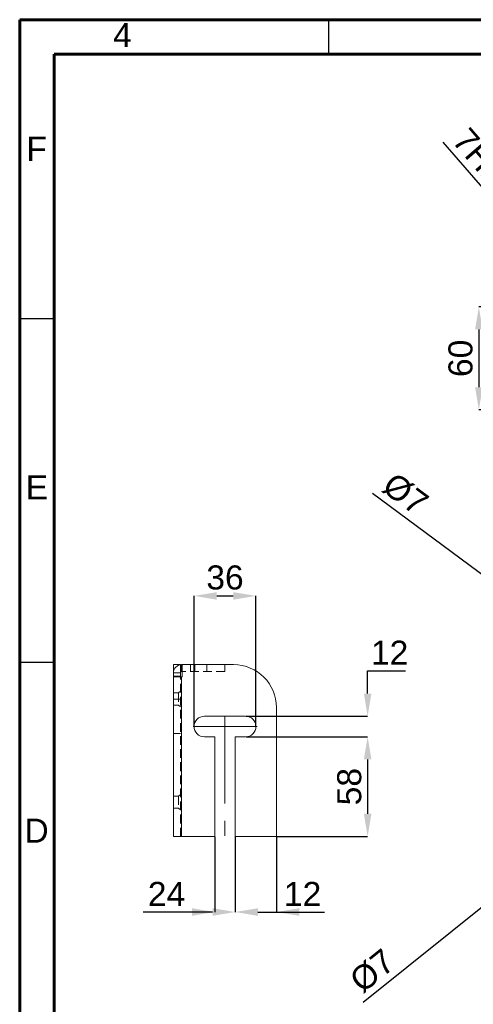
# Model space of a CAD drawing. Header units: millimetres. Extents: x 15 to 205, y 5 to 292.
# Tile 2 of 3: x 15 to 81, y 149 to 292. Entities that reach past the tile are written whole.
import ezdxf

# ---------------------------------------------------------------- set-up
doc = ezdxf.new("R2010")
doc.units = ezdxf.units.MM
doc.linetypes.add('CENTERX2', pattern=[20.32, 12.7, -2.54, 2.54, -2.54])
doc.linetypes.add('HIDDEN', pattern=[1.905, 1.27, -0.635])
doc.layers.get('0').update_dxf_attribs({"color": 18, "true_color": 0x000000})
doc.styles.add('SLDDIMSTYLE1', font='arial.ttf')
doc.styles.add('SLDDIMSTYLE2', font='arial.ttf')
doc.styles.add('SLDDIMSTYLE3', font='arial.ttf')
doc.styles.add('SLDTEXTSTYLE0', font='arial.ttf')
doc.dimstyles.new('SLDDIMSTYLE1', dxfattribs={"dimtxt": 3.5, "dimasz": 3.302, "dimexe": 0, "dimexo": 0.0625, "dimgap": 0.875, "dimtad": 1, "dimtoh": 1, "dimlfac": 4, "dimzin": 12, "dimdsep": 46, "dimtxsty": 'SLDDIMSTYLE1', "dimcen": 0.09, "dimadec": 0, "dimazin": 3, "dimtfac": 1, "dimtdec": 4, "dimtix": 1, "dimtofl": 0, "dimtmove": 1, "dimatfit": 3, "dimfxl": 1, "dimfrac": 2, "dimtolj": 1, "dimtzin": 1, "dimarcsym": 0})
doc.dimstyles.new('SLDDIMSTYLE2', dxfattribs={"dimtxt": 3.5, "dimasz": 3.302, "dimexe": 0, "dimexo": 0.0625, "dimgap": 0.875, "dimtad": 1, "dimtoh": 1, "dimlfac": 4, "dimzin": 12, "dimdsep": 46, "dimtxsty": 'SLDDIMSTYLE2', "dimcen": 0.09, "dimadec": 0, "dimazin": 3, "dimtfac": 1, "dimtdec": 4, "dimtix": 1, "dimtofl": 0, "dimtmove": 1, "dimatfit": 3, "dimfxl": 1, "dimfrac": 2, "dimtolj": 1, "dimtzin": 1, "dimarcsym": 0})
doc.dimstyles.new('SLDDIMSTYLE3', dxfattribs={"dimtxt": 3.5, "dimasz": 3.302, "dimexe": 0, "dimexo": 0.0625, "dimgap": 0.875, "dimtad": 1, "dimtoh": 1, "dimlfac": 4, "dimzin": 12, "dimdsep": 46, "dimtxsty": 'SLDDIMSTYLE3', "dimcen": 0, "dimadec": 0, "dimazin": 3, "dimtfac": 1, "dimtdec": 4, "dimtix": 1, "dimtofl": 0, "dimtmove": 1, "dimatfit": 3, "dimfxl": 1, "dimfrac": 2, "dimtolj": 1, "dimtzin": 1, "dimarcsym": 0})

# ---------------------------------------------------------------- blocks, each defined once
blk = doc.blocks.new('*D2')
at = {"color": 0, "lineweight": -2}
for p, q in [((43.39, 173.11), (43.39, 162.18)), ((46.39, 173.11), (46.39, 162.18)), ((40.09, 162.18), (36.79, 162.18)), ((49.69, 162.18), (59.38, 162.18))]:
    blk.add_line(p, q, dxfattribs=at)
at = {"color": 0}
for points in [[(40.09, 161.63), (40.09, 162.73), (43.39, 162.18)], [(49.69, 162.73), (49.69, 161.63), (46.39, 162.18)]]:
    blk.add_solid(points, dxfattribs=at)
at = {"layer": 'Defpoints', "color": 0}
for p in [(43.39, 173.17), (46.39, 173.17), (46.39, 162.18)]:
    blk.add_point(p, dxfattribs=at)
at = {"color": 0, "insert": (56.19, 164.81), "char_height": 3.5, "attachment_point": 5, "style": 'SLDDIMSTYLE2'}
blk.add_mtext('\\A1;12', dxfattribs=at)
blk = doc.blocks.new('*D3')
at = {"color": 0, "lineweight": -2}
for p, q in [((46.39, 173.11), (46.39, 162.18)), ((52.39, 173.11), (52.39, 162.18)), ((43.09, 162.18), (32.98, 162.18)), ((55.69, 162.18), (58.99, 162.18))]:
    blk.add_line(p, q, dxfattribs=at)
at = {"color": 0}
for points in [[(43.09, 161.63), (43.09, 162.73), (46.39, 162.18)], [(55.69, 162.73), (55.69, 161.63), (52.39, 162.18)]]:
    blk.add_solid(points, dxfattribs=at)
at = {"layer": 'Defpoints', "color": 0}
for p in [(46.39, 173.17), (52.39, 173.17), (46.39, 162.18)]:
    blk.add_point(p, dxfattribs=at)
at = {"color": 0, "insert": (36.38, 164.81), "char_height": 3.5, "attachment_point": 5, "style": 'SLDDIMSTYLE1'}
blk.add_mtext('\\A1;24', dxfattribs=at)
blk = doc.blocks.new('*D4')
at = {"color": 0, "lineweight": -2}
for p, q in [((47.95, 187.67), (65.66, 187.67)), ((65.66, 184.37), (65.66, 176.47)), ((52.45, 173.17), (65.66, 173.17))]:
    blk.add_line(p, q, dxfattribs=at)
at = {"color": 0}
for points in [[(66.21, 184.37), (65.11, 184.37), (65.66, 187.67)], [(65.11, 176.47), (66.21, 176.47), (65.66, 173.17)]]:
    blk.add_solid(points, dxfattribs=at)
at = {"layer": 'Defpoints', "color": 0}
for p in [(47.89, 187.67), (52.39, 173.17), (65.66, 173.17)]:
    blk.add_point(p, dxfattribs=at)
at = {"color": 0, "insert": (63, 180.42), "char_height": 3.5, "attachment_point": 5, "rotation": 90, "style": 'SLDDIMSTYLE1'}
blk.add_mtext('\\A1;58', dxfattribs=at)
blk = doc.blocks.new('*D5')
at = {"color": 0, "lineweight": -2}
for p, q in [((65.66, 197.27), (71.18, 197.27)), ((65.66, 193.97), (65.66, 197.27)), ((47.95, 190.67), (65.66, 190.67)), ((47.95, 187.67), (65.66, 187.67)), ((65.66, 184.37), (65.66, 181.07))]:
    blk.add_line(p, q, dxfattribs=at)
at = {"color": 0}
for points in [[(65.11, 193.97), (66.21, 193.97), (65.66, 190.67)], [(66.21, 184.37), (65.11, 184.37), (65.66, 187.67)]]:
    blk.add_solid(points, dxfattribs=at)
at = {"layer": 'Defpoints', "color": 0}
for p in [(47.89, 190.67), (65.66, 190.67), (47.89, 187.67)]:
    blk.add_point(p, dxfattribs=at)
at = {"color": 0, "insert": (68.86, 199.91), "char_height": 3.5, "attachment_point": 5, "style": 'SLDDIMSTYLE2'}
blk.add_mtext('\\A1;12', dxfattribs=at)
blk = doc.blocks.new('*D6')
at = {"color": 0, "lineweight": -2}
for p, q in [((40.39, 189.23), (40.39, 208.17)), ((43.69, 208.17), (46.09, 208.17)), ((49.39, 189.23), (49.39, 208.17))]:
    blk.add_line(p, q, dxfattribs=at)
at = {"color": 0}
for points in [[(43.69, 208.72), (43.69, 207.62), (40.39, 208.17)], [(46.09, 207.62), (46.09, 208.72), (49.39, 208.17)]]:
    blk.add_solid(points, dxfattribs=at)
at = {"layer": 'Defpoints', "color": 0}
for p in [(49.39, 208.17), (40.39, 189.17), (49.39, 189.17)]:
    blk.add_point(p, dxfattribs=at)
at = {"color": 0, "insert": (44.89, 210.83), "char_height": 3.5, "attachment_point": 5, "style": 'SLDDIMSTYLE1'}
blk.add_mtext('\\A1;36', dxfattribs=at)
blk = doc.blocks.new('*D9')
at = {"color": 0, "lineweight": -2}
for p, q in [((98.79, 250.23), (81.85, 250.23)), ((81.85, 246.93), (81.85, 238.53)), ((98.98, 235.23), (81.85, 235.23))]:
    blk.add_line(p, q, dxfattribs=at)
at = {"color": 0}
for points in [[(82.4, 246.93), (81.3, 246.93), (81.85, 250.23)], [(81.3, 238.53), (82.4, 238.53), (81.85, 235.23)]]:
    blk.add_solid(points, dxfattribs=at)
at = {"layer": 'Defpoints', "color": 0}
for p in [(98.85, 250.23), (81.85, 235.23), (99.04, 235.23)]:
    blk.add_point(p, dxfattribs=at)
at = {"color": 0, "insert": (79.19, 242.73), "char_height": 3.5, "attachment_point": 5, "rotation": 90, "style": 'SLDDIMSTYLE2'}
blk.add_mtext('\\A1;60', dxfattribs=at)
blk = doc.blocks.new('*D11')
at = {"color": 0, "linetype": 'Continuous', "lineweight": -2}
blk.add_line((104.08, 242.39), (76.67, 274.18), dxfattribs=at)
at = {"color": 0}
blk.add_solid([(103.66, 242.03), (104.49, 242.75), (106.23, 239.89)], dxfattribs=at)
at = {"layer": 'Defpoints', "color": 0}
for p in [(106.23, 239.89), (107.38, 238.57)]:
    blk.add_point(p, dxfattribs=at)
at = {"color": 0, "lineweight": 0, "insert": (82.93, 271), "char_height": 3.5, "attachment_point": 5, "rotation": 310.7623, "style": 'SLDDIMSTYLE3'}
blk.add_mtext('\\A1;7H13', dxfattribs=at)
blk = doc.blocks.new('*D24')
at = {"color": 0, "linetype": 'Continuous', "lineweight": -2}
blk.add_line((99.35, 176.56), (65.02, 149.01), dxfattribs=at)
at = {"color": 0}
blk.add_solid([(99.69, 176.13), (99, 176.98), (101.92, 178.62)], dxfattribs=at)
at = {"layer": 'Defpoints', "color": 0}
for p in [(103.29, 179.72), (101.92, 178.62)]:
    blk.add_point(p, dxfattribs=at)
at = {"color": 0, "lineweight": 0, "insert": (66.36, 153.61), "char_height": 3.5, "attachment_point": 5, "rotation": 38.7468, "style": 'SLDDIMSTYLE3'}
blk.add_mtext('\\A1;%%c7', dxfattribs=at)
blk = doc.blocks.new('*D25')
at = {"color": 0, "linetype": 'Continuous', "lineweight": -2}
blk.add_line((102, 196.66), (66.35, 223.09), dxfattribs=at)
at = {"color": 0}
blk.add_solid([(101.67, 196.22), (102.33, 197.1), (104.65, 194.69)], dxfattribs=at)
at = {"layer": 'Defpoints', "color": 0}
for p in [(104.65, 194.69), (106.06, 193.65)]:
    blk.add_point(p, dxfattribs=at)
at = {"color": 0, "lineweight": 0, "insert": (71.15, 222.97), "char_height": 3.5, "attachment_point": 5, "rotation": 323.4434, "style": 'SLDDIMSTYLE3'}
blk.add_mtext('\\A1;%%c7', dxfattribs=at)

msp = doc.modelspace()

# ---------------------------------------------------------------- linework, layer by layer
at = {"color": 18, "linetype": 'Continuous', "lineweight": 60, "true_color": 0x000000}
for p, q in [((15, 292), (15, 5)), ((205, 292), (15, 292)), ((20, 10), (20, 287)), ((20, 287), (200, 287))]:
    msp.add_line(p, q, dxfattribs=at)
at = {"color": 18, "linetype": 'Continuous', "lineweight": 30, "true_color": 0x000000}
for p, q in [((60, 287), (60, 292)), ((20, 248.5), (15, 248.5)), ((20, 198.5), (15, 198.5))]:
    msp.add_line(p, q, dxfattribs=at)
at = {"color": 18, "linetype": 'Continuous', "lineweight": 15, "true_color": 0x000000}
for p, q in [((37.389, 198.1694), (37.389, 196.9853)), ((38.389, 198.1694), (37.389, 198.1694)), ((38.389, 198.155), (38.389, 198.1694)), ((38.639, 198.1694), (38.5732, 198.1694)), ((38.5732, 197.1694), (38.5732, 198.1694)), ((38.639, 198.1694), (46.139, 198.1694)), ((38.639, 196.4194), (38.639, 198.1694)), ((37.389, 196.9853), (37.389, 196.4194)), ((38.389, 196.9853), (37.389, 196.9853)), ((37.389, 196.4194), (38.5732, 196.4194)), ((37.389, 173.1694), (37.389, 196.4194)), ((38.389, 196.4194), (38.389, 196.9853)), ((38.639, 197.1694), (38.5732, 197.1694)), ((38.5732, 196.4194), (38.639, 196.4194)), ((38.5732, 196.4194), (38.5732, 173.1694)), ((47.889, 190.6694), (41.889, 190.6694)), ((52.389, 191.9194), (52.389, 173.1694)), ((41.889, 187.6694), (43.389, 187.6694)), ((43.389, 187.6694), (43.389, 173.1694)), ((46.389, 187.6694), (47.889, 187.6694)), ((46.389, 173.1694), (46.389, 187.6694)), ((38.5732, 173.1694), (37.389, 173.1694)), ((43.389, 173.1694), (38.5732, 173.1694)), ((52.389, 173.1694), (46.389, 173.1694))]:
    msp.add_line(p, q, dxfattribs=at)
at = {"color": 18, "linetype": 'HIDDEN', "lineweight": 0, "true_color": 0x000000}
for p, q in [((38.389, 196.9853), (38.389, 198.155)), ((39.889, 197.1694), (39.889, 198.1694)), ((40.514, 198.1694), (40.514, 197.1694)), ((42.264, 197.1694), (42.264, 198.1694)), ((44.889, 198.1694), (44.889, 197.1694)), ((38.389, 196.4853), (37.389, 196.4853)), ((38.389, 173.1694), (38.389, 196.4194)), ((44.889, 197.1694), (38.639, 197.1694)), ((38.139, 194.0444), (37.389, 194.0444)), ((38.389, 194.2944), (38.139, 194.0444)), ((38.139, 194.0444), (38.139, 192.2944)), ((37.389, 193.1694), (38.389, 193.1694)), ((37.389, 192.2944), (38.139, 192.2944)), ((38.139, 192.2944), (38.389, 192.0444)), ((37.389, 188.1694), (38.389, 188.1694)), ((38.389, 179.2944), (38.139, 179.0444)), ((38.139, 179.0444), (37.389, 179.0444)), ((38.139, 179.0444), (38.139, 177.2944)), ((37.389, 177.2944), (38.139, 177.2944)), ((38.139, 177.2944), (38.389, 177.0444))]:
    msp.add_line(p, q, dxfattribs=at)
at = {"color": 18, "linetype": 'CENTERX2', "lineweight": 0, "true_color": 0x000000}
for p, q in [((44.889, 190.6694), (44.889, 173.2796)), ((40.389, 189.1694), (49.389, 189.1694))]:
    msp.add_line(p, q, dxfattribs=at)
at = {"color": 18, "linetype": 'Continuous', "lineweight": 0, "true_color": 0x000000}
for p, q in [((40.389, 189.1694), (40.2504, 189.1694)), ((49.389, 189.1694), (49.5943, 189.1694))]:
    msp.add_line(p, q, dxfattribs=at)
at = {"color": 18, "linetype": 'Continuous', "lineweight": 15, "true_color": 0x000000}
for centre, radius, start, end in [((38.5732, 196.9853), 1.1842, 90, 180), ((46.139, 191.9194), 6.25, 0, 90), ((38.5732, 196.9853), 0.1842, 90, 180), ((41.889, 189.1694), 1.5, 90, 270), ((47.889, 189.1694), 1.5, 270, 90)]:
    msp.add_arc(centre, radius, start, end, dxfattribs=at)

# ---------------------------------------------------------------- texts
at = {"color": 18, "linetype": 'Continuous', "lineweight": 0, "true_color": 0x000000, "char_height": 3.5, "attachment_point": 2, "style": 'SLDTEXTSTYLE0'}
for s, insert, width in [('4', (29.9648, 291.5165), 11.831522), ('F', (17.4635, 274.9595), 11.717391), ('E', (17.5061, 225.7095), 12.211957), ('D', (17.4599, 175.7665), 12.820652)]:
    msp.add_mtext(s, dxfattribs=dict(at, insert=insert, width=width))

# ---------------------------------------------------------------- dimensions: what is measured, and where the dimension line sits
at = {"color": 18, "linetype": 'Continuous', "lineweight": 0, "true_color": 0x000000}
dim = msp.add_diameter_dim_2p(p1=(107.3751, 238.5656), p2=(106.2325, 239.8911), text='7H13', dimstyle='SLDDIMSTYLE3', override={"dimscale": 1, "dimasz": 3.302, "dimtad": 1, "dimtih": 0, "dimtoh": 0, "dimlfac": 4, "dimtxsty": 'SLDDIMSTYLE3', "dimsah": 1}, dxfattribs=at)
dim.commit()
dim.dimension.update_dxf_attribs({"geometry": '*D11', "text_midpoint": (80.9101, 269.2665), "dimtype": 163})
for base, p1, p2, dimstyle, override, picture, middle in [((81.8538, 235.2284), (98.8538, 250.2284), (99.038, 235.2284), 'SLDDIMSTYLE2', {"dimscale": 1, "dimtxt": 3.5, "dimasz": 3.302, "dimexe": 0, "dimgap": 0.875, "dimtad": 1, "dimtih": 0, "dimdec": 2, "dimlfac": 4, "dimzin": 12, "dimtxsty": 'SLDDIMSTYLE2', "dimazin": 0, "dimtix": 0, "dimtmove": 0, "dimfrac": 2, "dimtzin": 1}, '*D9', (79.1921, 242.7284)), ((65.6605, 190.6694), (47.889, 187.6694), (47.889, 190.6694), 'SLDDIMSTYLE2', {"dimscale": 1, "dimtxt": 3.5, "dimasz": 3.302, "dimexe": 0, "dimgap": 0.875, "dimtad": 1, "dimtih": 0, "dimdec": 2, "dimlfac": 4, "dimzin": 12, "dimtxsty": 'SLDDIMSTYLE2', "dimazin": 0, "dimtix": 0, "dimtmove": 0, "dimfrac": 2, "dimtzin": 1}, '*D5', (68.856, 199.9054)), ((65.6605, 173.1694), (47.889, 187.6694), (52.389, 173.1694), 'SLDDIMSTYLE1', {"dimscale": 1, "dimtxt": 3.5, "dimasz": 3.302, "dimexe": 0, "dimgap": 0.875, "dimtad": 1, "dimtih": 0, "dimdec": 2, "dimlfac": 4, "dimzin": 12, "dimtxsty": 'SLDDIMSTYLE1', "dimazin": 0, "dimtix": 0, "dimtmove": 0, "dimfrac": 2, "dimtzin": 1}, '*D4', (62.9988, 180.4194))]:
    dim = msp.add_linear_dim(base=base, p1=p1, p2=p2, angle=90, dimstyle=dimstyle, override=override)
    dim.commit()
    dim.dimension.update_dxf_attribs({"geometry": picture, "text_midpoint": middle})
for p1, p2, picture, middle in [((106.0598, 193.6482), (104.6541, 194.6905), '*D25', (69.5056, 220.7528)), ((103.2894, 179.717), (101.9245, 178.6217), '*D24', (68.0821, 151.4635))]:
    dim = msp.add_diameter_dim_2p(p1=p1, p2=p2, dimstyle='SLDDIMSTYLE3', override={"dimscale": 1, "dimasz": 3.302, "dimtad": 1, "dimtih": 0, "dimtoh": 0, "dimlfac": 4, "dimtxsty": 'SLDDIMSTYLE3', "dimsah": 1}, dxfattribs=at)
    dim.commit()
    dim.dimension.update_dxf_attribs({"geometry": picture, "text_midpoint": middle, "dimtype": 163})
for base, p1, p2, dimstyle, override, picture, middle in [((49.389, 208.1694), (40.389, 189.1694), (49.389, 189.1694), 'SLDDIMSTYLE1', {"dimscale": 1, "dimtxt": 3.5, "dimasz": 3.302, "dimexe": 0, "dimgap": 0.875, "dimtad": 1, "dimtih": 0, "dimdec": 2, "dimlfac": 4, "dimzin": 12, "dimtxsty": 'SLDDIMSTYLE1', "dimazin": 0, "dimtix": 0, "dimtmove": 0, "dimfrac": 2, "dimtzin": 1}, '*D6', (44.889, 210.8312)), ((46.389, 162.1779), (52.389, 173.1694), (46.389, 173.1694), 'SLDDIMSTYLE1', {"dimscale": 1, "dimtxt": 3.5, "dimasz": 3.302, "dimexe": 0, "dimgap": 0.875, "dimtad": 1, "dimtih": 0, "dimdec": 2, "dimlfac": 4, "dimzin": 12, "dimtxsty": 'SLDDIMSTYLE1', "dimazin": 0, "dimtix": 0, "dimtmove": 0, "dimfrac": 2, "dimtzin": 1}, '*D3', (36.383, 164.8099)), ((46.389, 162.1779), (43.389, 173.1694), (46.389, 173.1694), 'SLDDIMSTYLE2', {"dimscale": 1, "dimtxt": 3.5, "dimasz": 3.302, "dimexe": 0, "dimgap": 0.875, "dimtad": 1, "dimtih": 0, "dimdec": 2, "dimlfac": 4, "dimzin": 12, "dimtxsty": 'SLDDIMSTYLE2', "dimazin": 0, "dimtix": 0, "dimtmove": 0, "dimfrac": 2, "dimtzin": 1}, '*D2', (56.1885, 164.8099))]:
    dim = msp.add_linear_dim(base=base, p1=p1, p2=p2, dimstyle=dimstyle, override=override)
    dim.commit()
    dim.dimension.update_dxf_attribs({"geometry": picture, "text_midpoint": middle})

doc.saveas('drawing.dxf')
